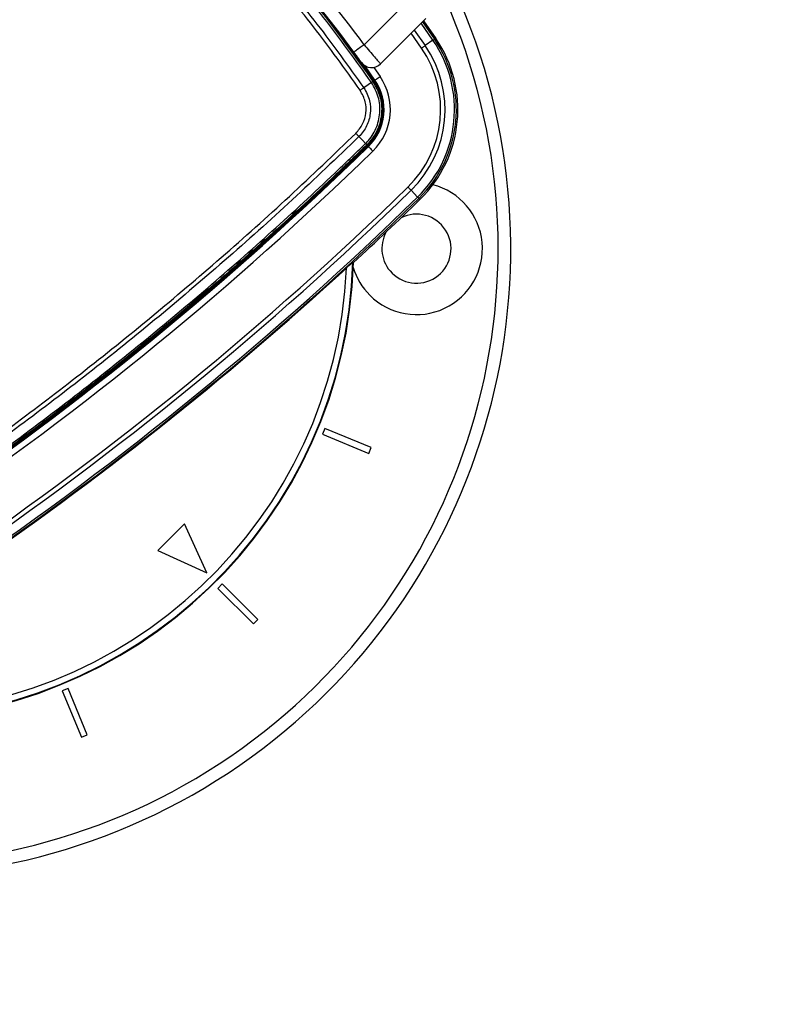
# Paper-space layout 'In Ground Anchor' of a CAD drawing. Header units: millimetres. Extents: x 38476 to 443956, y 10848 to 406945.
# Tile 29 of 71: x 91817 to 97910, y 236940 to 244780. Entities that reach past the tile are written whole.
import ezdxf

# ---------------------------------------------------------------- set-up
doc = ezdxf.new("R2010")
doc.units = ezdxf.units.MM
doc.layers.add('COMPONENT_GEOMETRY', color=7, linetype='Continuous')
doc.styles.add('SLDTEXTSTYLE1', font='TXT', dxfattribs={"width": 0.75})
doc.dimstyles.new('SLDDIMSTYLE0', dxfattribs={"dimtxt": 2500, "dimasz": 165.1, "dimexe": 0, "dimexo": 0.0625, "dimgap": 625, "dimtad": 0, "dimtih": 1, "dimtoh": 1, "dimdec": 0, "dimlfac": 0.02, "dimrnd": 1e-09, "dimzin": 12, "dimdsep": 46, "dimtxsty": 'SLDTEXTSTYLE1', "dimsah": 1, "dimcen": 0.09, "dimadec": 0, "dimazin": 3, "dimtfac": 1, "dimtdec": 0, "dimtofl": 0, "dimtmove": 0, "dimatfit": 3, "dimfxl": 1, "dimfrac": 2, "dimtolj": 1, "dimtzin": 12, "dimarcsym": 0})

# ---------------------------------------------------------------- blocks, each defined once
blk = doc.blocks.new('_D_16')
at = {"layer": 'COMPONENT_GEOMETRY', "color": 7, "ltscale": 50}
for p, q in [((240160.5, 319828.1), (240160.5, 202242)), ((85724.7, 242893.1), (85724.7, 202242)), ((85724.7, 202400.7), (159248.2, 202400.7)), ((240160.5, 202400.7), (166637, 202400.7))]:
    blk.add_line(p, q, dxfattribs=at)
for points in [[(85724.7, 202400.7), (85889.8, 202375.3), (85889.8, 202426.1)], [(240160.5, 202400.7), (239995.4, 202426.1), (239995.4, 202375.3)]]:
    blk.add_solid(points, dxfattribs=at)
at = {"layer": 'COMPONENT_GEOMETRY', "color": 7, "ltscale": 50, "insert": (159248.2, 203639), "char_height": 2500, "attachment_point": 1, "style": 'SLDTEXTSTYLE1'}
blk.add_mtext('3089', dxfattribs=at)

psp = doc.layouts.new('In Ground Anchor')

# ---------------------------------------------------------------- linework, layer by layer
at = {"color": 7, "linetype": 'Continuous', "lineweight": 25, "ltscale": 50}
for p, q in [((94558.1, 244580.3), (94908.4, 244930.6)), ((95049.8, 244789.2), (94688.4, 244427.7)), ((95031, 244770.3), (95128.5, 244630.9)), ((95106.3, 244615.7), (95044.5, 244573.1)), ((95118.3, 244623.9), (95128.5, 244630.9)), ((94644.4, 244298.1), (94563, 244414.7)), ((94628.6, 244287.2), (94634, 244291)), ((94640.8, 244295.6), (94644.4, 244298.1)), ((94628.6, 244287.3), (94628.6, 244287.2)), ((94569.3, 243793.5), (94569.4, 243793.5)), ((94579, 243782.8), (94583.7, 243778)), ((94579, 243782.8), (94579, 243782.8)), ((94589.4, 243772.1), (94592.5, 243769)), ((94983.8, 243367.7), (94931.4, 243421.4)), ((94994, 243357.2), (95002.6, 243348.4)), ((94473.1, 242845.8), (94468.7, 242847.8)), ((94245, 241525.5), (94225.9, 241479.3)), ((94225.9, 241479.3), (94595.4, 241326.3)), ((94614.6, 241372.5), (94245, 241525.5)), ((94595.4, 241326.3), (94614.6, 241372.5)), ((93128.9, 240764.6), (92916.8, 240552.5)), ((93305.7, 240375.7), (93128.9, 240764.6)), ((92916.8, 240552.5), (93305.7, 240375.7)), ((93429.4, 240287.3), (93394, 240251.9)), ((93394, 240251.9), (93676.9, 239969.1)), ((93712.2, 240004.5), (93429.4, 240287.3)), ((93676.9, 239969.1), (93712.2, 240004.5)), ((92202, 239455.5), (92155.8, 239436.3)), ((92155.8, 239436.3), (92308.9, 239066.8)), ((92355.1, 239085.9), (92202, 239455.5)), ((92308.9, 239066.8), (92355.1, 239085.9))]:
    psp.add_line(p, q, dxfattribs=at)
at = {"color": 8, "linetype": 'Continuous', "lineweight": 25, "ltscale": 50}
for p, q in [((95022.2, 244761.5), (95118.3, 244623.9)), ((94957.8, 244697.2), (95044.5, 244573.1)), ((95106.3, 244615.7), (95011.7, 244751)), ((95015.3, 244553.1), (94932.5, 244671.8)), ((94634.6, 244399.9), (94685.6, 244326.4))]:
    psp.add_line(p, q, dxfattribs=at)
at = {"color": 7, "linetype": 'Continuous', "lineweight": 25, "ltscale": 50, "flags": 128}
for points in [[(95106.3, 244615.7), (95108.9, 244617.5), (95111.2, 244619.1), (95113.2, 244620.4), (95115, 244621.6), (95116.3, 244622.6), (95117.4, 244623.3), (95118, 244623.7), (95118.3, 244623.9)], [(94558.1, 244580.3), (94542.4, 244568.8), (94527.3, 244557.7), (94513.3, 244547.4), (94501.1, 244538.5), (94491.1, 244531.1), (94483.7, 244525.6), (94479.1, 244522.3), (94477.5, 244521.1)], [(95044.5, 244573.1), (95041.5, 244571.1), (95038.2, 244568.9), (95034.8, 244566.5), (95031.1, 244564), (95027.3, 244561.3), (95023.4, 244558.6), (95019.4, 244555.9), (95015.3, 244553.1)], [(94640.8, 244295.6), (94553.3, 244420.8), (94551.3, 244423.6)], [(94644.4, 244298.1), (94645.3, 244298.7), (94647.7, 244300.4), (94651.6, 244303), (94656.7, 244306.6), (94662.9, 244310.8), (94670, 244315.7), (94677.6, 244321), (94685.6, 244326.4)], [(94617, 244279.4), (94590.9, 244261.6), (94555.4, 244237.5)], [(94628.6, 244287.2), (94628.3, 244287.1), (94627.7, 244286.7), (94626.7, 244286), (94625.4, 244285.1), (94623.8, 244284), (94621.8, 244282.7), (94619.5, 244281.1), (94617, 244279.4)], [(94517, 243849), (94547, 243817.2), (94569.4, 243793.5)], [(94592.5, 243769), (94593.2, 243768.2), (94595.3, 243766.1), (94598.6, 243762.8), (94602.9, 243758.3), (94608.2, 243752.9), (94614.2, 243746.8), (94620.6, 243740.1), (94627.4, 243733.2)], [(94931.4, 243421.4), (94928.9, 243424), (94926.1, 243426.8), (94923.2, 243429.9), (94920.1, 243433), (94916.9, 243436.3), (94913.6, 243439.8), (94910.2, 243443.2), (94906.8, 243446.7)], [(94983.8, 243367.7), (94986, 243365.4), (94988, 243363.4), (94989.7, 243361.7), (94991.2, 243360.2), (94992.3, 243359), (94993.2, 243358.1), (94993.8, 243357.5), (94994, 243357.2)]]:
    psp.add_lwpolyline(points, dxfattribs=at)
at = {"color": 7, "linetype": 'Continuous', "lineweight": 25, "ltscale": 2500}
for centre, radius, start, end in [((90724.7, 242956.6), 5000, 65.6403, 24.3597), ((90724.7, 242956.6), 4900, 66.0814, 23.9186), ((90724.7, 242956.6), 3750, 91.69334, 358.30666), ((90724.7, 242956.6), 3745.6, 91.6649, 358.3351), ((90724.7, 242956.6), 3695.6, 92.38945, 357.61055), ((86393.7, 238625.6), 10000, 34.50917, 43.28087), ((86417.9, 238601.5), 10100, 36.29644, 42.07236), ((86417.9, 238601.5), 10000, 36.29644, 42.04306), ((86393.7, 238625.6), 10000, 34.50917, 40.85259), ((94304.4, 244064.4), 973.1, 314.28092, 34.50917), ((94304.4, 244064.4), 987.7, 314.28092, 34.50917), ((94304.4, 244064.4), 1000, 314.28092, 34.50917), ((94304.4, 244064.4), 862.7, 314.28092, 34.50917), ((94304.4, 244064.4), 898.1, 314.28092, 34.50917), ((94617.6, 244498.4), 100, 215.7221, 315), ((94304.4, 244064.4), 400, 314.28092, 34.50917), ((94304.4, 244064.4), 408.2, 314.28092, 34.50917), ((94304.4, 244064.4), 412.6, 314.28092, 34.50917), ((94304.4, 244064.4), 462.5, 314.28092, 34.50917), ((76134.5, 262696.2), 26424.9, 304.27645, 314.28092), ((76134.5, 262696.2), 26433.1, 304.27645, 314.28092), ((76134.5, 262696.2), 26437.4, 304.27645, 314.28092), ((94464.5, 243688.9), 148.1, 39.35151, 44.93167), ((76134.5, 262696.2), 26487.4, 304.27645, 314.28092), ((76134.5, 262696.2), 26887.6, 304.27645, 314.28092), ((94974.7, 242956.6), 525, 225, 75.62587), ((76134.5, 262696.2), 26923, 304.27645, 314.28092), ((76134.5, 262696.2), 26998, 304.27645, 314.28092), ((76134.5, 262696.2), 27012.6, 304.27645, 314.28092), ((76134.5, 262696.2), 27024.9, 312.733, 314.28092), ((94974.7, 242956.6), 275, 225, 116.48966), ((94974.7, 242956.6), 275, 150.83954, 225), ((76134.5, 262696.2), 27018.8, 304.27645, 312.58356), ((94974.7, 242956.6), 525, 196.63993, 225)]:
    psp.add_arc(centre, radius, start, end, dxfattribs=at)
at = {"color": 7, "linetype": 'Continuous', "lineweight": 25, "ltscale": 50}
for points, knots in [([(94617, 244279.4), (94492.3, 244453.7), (94242.9, 244802.4), (93820.1, 245301.9), (93359.7, 245782.7), (92858.1, 246237.8), (92416.5, 246589.6), (92139.6, 246784.1), (92047.5, 246848.9)], [0, 0, 0, 0, 0.175926, 0.351853, 0.536803, 0.722183, 0.907563, 1, 1, 1, 1]), ([(92055.3, 246860.5), (92147.6, 246795.7), (92424.8, 246600.9), (92867.1, 246248.4), (93369.4, 245792.7), (93830.5, 245311.2), (94254, 244811), (94503.7, 244461.8), (94628.6, 244287.3)], [0, 0, 0, 0, 0.092437, 0.277818, 0.463199, 0.648153, 0.824076, 1, 1, 1, 1]), ([(94526.6, 244217.8), (94405.2, 244387.8), (94162.4, 244727.8), (93747.9, 245219.1), (93293.1, 245695.6), (92793.7, 246149.6), (92353.7, 246500.4), (92077.7, 246694.1), (91985.9, 246758.5)], [0, 0, 0, 0, 0.173418, 0.346836, 0.533213, 0.720031, 0.906849, 1, 1, 1, 1]), ([(92005.6, 246787.3), (92097.7, 246722.6), (92374.7, 246528.2), (92816.2, 246176.1), (93317.4, 245720.5), (93773.9, 245242.3), (94189.8, 244749.3), (94433.6, 244408.1), (94555.4, 244237.5)], [0, 0, 0, 0, 0.09315, 0.279968, 0.466787, 0.653164, 0.826582, 1, 1, 1, 1]), ([(94558.1, 244580.3), (94572.9, 244563), (94602.6, 244528.4), (94641.9, 244482.3), (94671.3, 244447.8), (94686.3, 244430.1), (94687.8, 244428.4), (94688.4, 244427.7)], [0, 0, 0, 0, 0.217102, 0.434578, 0.651617, 0.866742, 1, 1, 1, 1]), ([(94536.5, 244440), (94536.2, 244440.4), (94535.5, 244441.3), (94528.8, 244450.7), (94515.5, 244469.1), (94497.7, 244493.6), (94484.3, 244512), (94477.5, 244521.1)], [0, 0, 0, 0, 0.133328, 0.348529, 0.565613, 0.783043, 1, 1, 1, 1]), ([(94492.3, 243874.7), (94512.4, 243898.7), (94552, 243945.9), (94576.2, 244036), (94572.9, 244131.6), (94542.6, 244188.1), (94526.6, 244217.8)], [0, 0, 0, 0, 0.24911, 0.490865, 0.732205, 1, 1, 1, 1]), ([(94555.4, 244237.5), (94555.4, 244237.5), (94576.7, 244206.4), (94606.4, 244139), (94612.3, 244031.7), (94583.5, 243930.7), (94541.8, 243873.8), (94517, 243849), (94517, 243849)], [0, 0, 0, 0, 0.000007, 0.267823, 0.509156, 0.75089, 0.999995, 1, 1, 1, 1]), ([(94526.6, 244217.8), (94529.3, 244219.6), (94534.7, 244223.3), (94542.3, 244228.6), (94549.5, 244233.4), (94553.4, 244236.1), (94555.4, 244237.5)], [0, 0, 0, 0, 0.249986, 0.5, 0.749964, 1, 1, 1, 1]), ([(94569.4, 243793.5), (94573.9, 243798.1), (94608.2, 243832.7), (94659, 243911.2), (94689.5, 244036.5), (94679, 244167), (94637.7, 244241.9), (94617, 244279.4)], [0, 0, 0, 0, 0.0363456, 0.277392, 0.5183498, 0.7592061, 1, 1, 1, 1]), ([(94628.6, 244287.2), (94650, 244248.3), (94693, 244170.5), (94703.8, 244035.1), (94672.2, 243905), (94619.5, 243823.5), (94583.7, 243787.6), (94579, 243782.8)], [0, 0, 0, 0, 0.24083, 0.481663, 0.722539, 0.963449, 1, 1, 1, 1]), ([(94628.6, 244287.3), (94628.4, 244287.1), (94628, 244286.9), (94625.6, 244285.3), (94622, 244282.9), (94618.6, 244280.6), (94617, 244279.4)], [0, 0, 0, 0, 0.250018, 0.5000092, 0.7500645, 1, 1, 1, 1]), ([(94617, 244279.4), (94617, 244279.4), (94617, 244279.4), (94617, 244279.4), (94617, 244279.4)], [0, 0, 0, 0, 0.933064, 1, 1, 1, 1]), ([(90934.9, 240959.4), (91027.7, 241023.5), (91306.5, 241216), (91764.3, 241547.5), (92316.6, 241968.1), (92870.1, 242413.2), (93423.7, 242884.2), (93966.2, 243369.9), (94316.9, 243706.4), (94492.3, 243874.7)], [0, 0, 0, 0, 0.0737212, 0.221242, 0.3687625, 0.5262475, 0.6837324, 0.8418662, 1, 1, 1, 1]), ([(94517, 243849), (94341.4, 243680.6), (93990.4, 243343.8), (93447.3, 242857.6), (92893.1, 242386.2), (92339.1, 241940.7), (91786.1, 241519.7), (91327.8, 241188), (91048.8, 240995.4), (90955.8, 240931.3)], [0, 0, 0, 0, 0.158134, 0.316268, 0.473754, 0.631239, 0.778759, 0.92628, 1, 1, 1, 1]), ([(94492.3, 243874.7), (94494.6, 243872.3), (94499.2, 243867.6), (94505.8, 243860.7), (94511.9, 243854.4), (94515.3, 243850.8), (94517, 243849)], [0, 0, 0, 0, 0.25002, 0.500032, 0.750009, 1, 1, 1, 1]), ([(91004, 240873.6), (91203.3, 241012.2), (91601.9, 241289.4), (92185.3, 241725.8), (92757.1, 242176.6), (93303.8, 242632.7), (93826.6, 243092.9), (94243.2, 243478.1), (94487.8, 243714.7), (94569.3, 243793.5)], [0, 0, 0, 0, 0.158215, 0.31643, 0.474008, 0.631586, 0.778967, 0.926348, 1, 1, 1, 1]), ([(94579, 243782.8), (94497.5, 243704), (94253, 243467.5), (93836.4, 243082.4), (93313.8, 242622.3), (92767.2, 242166.3), (92195.5, 241715.7), (91612.3, 241279.4), (91213.8, 241002.2), (91014.5, 240863.6)], [0, 0, 0, 0, 0.073651, 0.22103, 0.36841, 0.525988, 0.683566, 0.841783, 1, 1, 1, 1]), ([(94579, 243782.8), (94578.9, 243783), (94578.7, 243783.4), (94576.7, 243785.7), (94573.7, 243788.9), (94570.8, 243792), (94569.4, 243793.5)], [0, 0, 0, 0, 0.249971, 0.500021, 0.749995, 1, 1, 1, 1]), ([(94417.1, 242802.6), (94425, 242809.8), (94438.2, 242821.9), (94454, 242835.9), (94463.2, 242843.8), (94467.8, 242847.4), (94468.4, 242847.7), (94468.7, 242847.8)], [0, 0, 0, 0, 0.345771, 0.580865, 0.758756, 0.90248, 1, 1, 1, 1])]:
    psp.add_open_spline(points, degree=3, knots=knots, dxfattribs=at)

# ---------------------------------------------------------------- dimensions: what is measured, and where the dimension line sits
at = {"layer": 'COMPONENT_GEOMETRY', "color": 7, "ltscale": 50}
dim = psp.add_linear_dim(base=(85724.7, 202400.7), p1=(240160.5, 319891.6), p2=(85724.7, 242956.6), dimstyle='SLDDIMSTYLE0', dxfattribs=at)
dim.commit()
dim.dimension.update_dxf_attribs({"geometry": '_D_16', "text_midpoint": (162942.6, 202400.7), "dimtype": 160})

doc.saveas('drawing.dxf')
